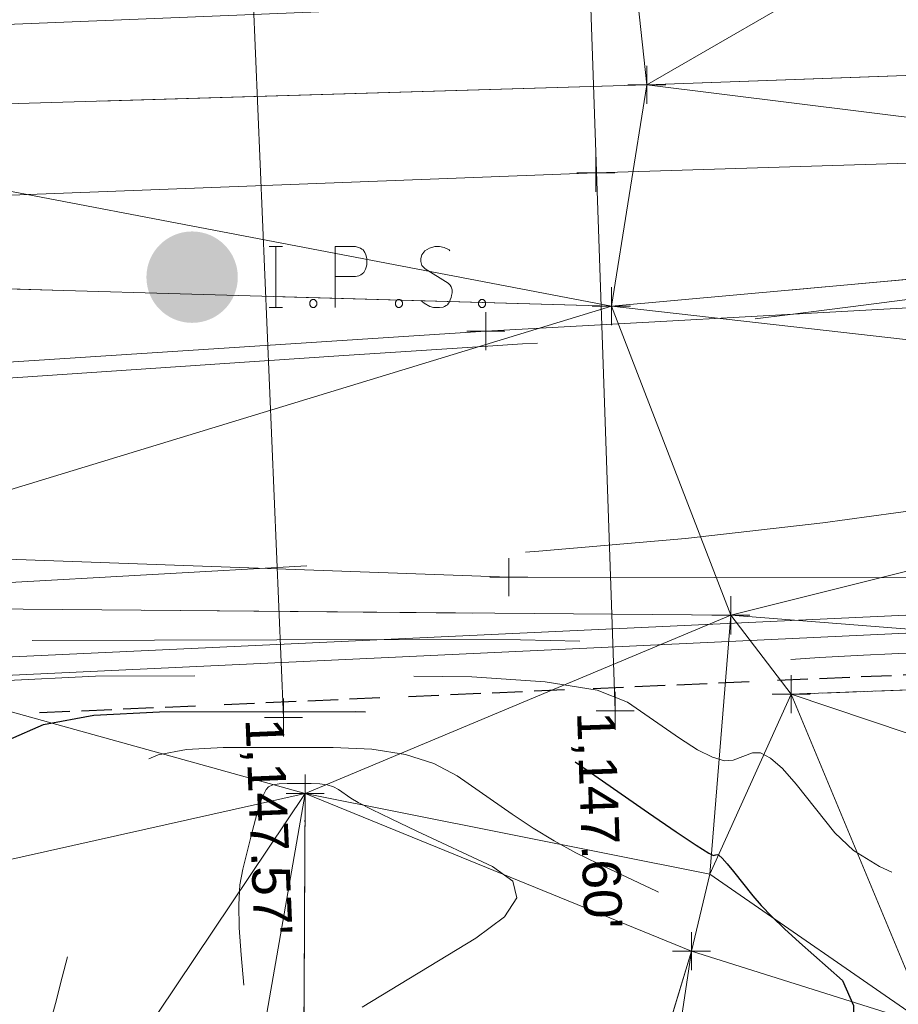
# Model space of a CAD drawing. Extents: x 2312693 to 2320081, y 680305 to 681656.
# Tile 17 of 37: x 2316970 to 2316993, y 681050 to 681076. Entities that reach past the tile are written whole.
import ezdxf
from ezdxf.enums import TextEntityAlignment as Align

# ---------------------------------------------------------------- set-up
doc = ezdxf.new("R2010")
doc.units = 0
doc.header["$MEASUREMENT"] = 0
for name, pattern in [('DGN Style 2', [14.384926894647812, 8.630956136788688, -5.753970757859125]), ('DGN Style 3', [20.138897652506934, 14.38492689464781, -5.753970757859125]), ('DGN Style 5', [10.069448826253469, 4.315478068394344, -5.753970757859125]), ('foex', [0]), ('gasex', [0]), ('grltex', [0]), ('ohelecex', [0]), ('ohteleex', [0]), ('rowex', [4.85, 0.8, -0.375, -0.375, 0.8, -0.3, 0.8, -0.3, 0.8, -0.3]), ('stormlineex', [0]), ('stream', [1.4000000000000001, 0.7, -0.1, 0.1, -0.1, 0.1, -0.1, 0.1, -0.1])]:
    doc.linetypes.add(name, pattern=pattern)
for name, color, linetype, lineweight in [('DR_X_Ditch', 133, 'stream', 0), ('DR_X_Elev_Flow', 151, 'Continuous', 0), ('DR_X_Storm_Sewer', 151, 'DGN Style 5', 0), ('DT_X_Contour_Major', 132, 'DGN Style 3', 30), ('DT_X_Contour_Minor', 136, 'DGN Style 3', 0), ('DT_X_Terrain_Ground_Line', 92, 'DGN Style 3', 13), ('DT_X_Triangles', 91, 'Continuous', 0), ('HY_X_Water_Edge', 133, 'stream', 0), ('PM_X_Transverse_Line', 7, 'Continuous', 0), ('PV_X_EOP', 7, 'DGN Style 3', 0), ('RD_X_GR_Lt', 97, 'grltex', 0), ('RW_X_Fee_RW', 6, 'rowex', 30), ('SV_P_Mon_Cells_Set', 7, 'Continuous', 0), ('SV_X_Toe_of_Slope', 193, 'DGN Style 2', 0), ('SV_X_Top_of_Bank', 97, 'DGN Style 2', 0), ('UT_X_FO', 30, 'foex', 0), ('UT_X_Gas', 40, 'gasex', 0), ('UT_X_Overhead_Electric', 1, 'ohelecex', 0), ('UT_X_Overhead_Telecom', 30, 'ohteleex', 0)]:
    doc.layers.add(name, color=color, linetype=linetype, lineweight=lineweight)
doc.layers.add('SC_Scratch1 (Construction)', color=7, linetype='Continuous', lineweight=0, plot=False)
doc.layers.add('SV_X_Shot_Marker (Construction)', color=40, linetype='Continuous', lineweight=0, transparency=0.5)
doc.styles.add('Style-Arial', font='arial.ttf')

# ---------------------------------------------------------------- blocks, each defined once
blk = doc.blocks.new('IPS_2')
at = {"layer": 'SV_P_Mon_Cells_Set', "linetype": 'Continuous', "lineweight": 0}
h = blk.add_hatch(color=52, dxfattribs=at)
edge = h.paths.add_edge_path()
edge.add_arc((1.455191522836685e-11, 0), 0.06, 0, 360)
at = {"layer": 'SV_P_Mon_Cells_Set', "color": 52, "linetype": 'Continuous', "lineweight": 0, "flags": 128}
for points in [[(0.1009489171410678, 0.04008333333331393), (0.1185856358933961, 0.04008333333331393)], [(0.1097672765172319, -0.0399166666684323), (0.1097672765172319, 0.04008333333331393)], [(0.1880302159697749, -0.0399166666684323), (0.1880302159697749, 0.04008333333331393), (0.2144852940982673, 0.04008333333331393), (0.2172453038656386, 0.03944856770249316), (0.2210990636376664, 0.03818880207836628), (0.2227567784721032, 0.03692903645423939), (0.224405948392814, 0.03566927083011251), (0.226610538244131, 0.03252473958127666), (0.2282682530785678, 0.02937044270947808), (0.2293705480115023, 0.02433138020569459), (0.2293705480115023, 0.01677278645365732), (0.2288151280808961, 0.01425325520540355), (0.2277128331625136, 0.01047395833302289), (0.2255082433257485, 0.006069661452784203), (0.2233036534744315, 0.004175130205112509), (0.2216544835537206, 0.002915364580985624), (0.2188944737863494, 0.001655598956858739), (0.2144852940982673, 0.001030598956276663), (0.1880302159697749, 0.001030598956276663)], [(0.3384977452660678, 0.03440950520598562), (0.3373954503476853, 0.03566927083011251), (0.3357377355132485, 0.03692903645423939), (0.3307816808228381, 0.03882356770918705), (0.3247147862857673, 0.04008333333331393), (0.3203056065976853, 0.04008333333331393), (0.3186564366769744, 0.04008333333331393), (0.3114872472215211, 0.03818880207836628), (0.3054288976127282, 0.03440950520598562), (0.3015665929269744, 0.02937044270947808), (0.3004642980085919, 0.02433138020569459), (0.3004642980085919, 0.02055208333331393), (0.3015665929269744, 0.01551302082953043), (0.3059757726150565, 0.0111087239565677), (0.3362931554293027, -0.007787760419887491), (0.3390446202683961, -0.01030729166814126), (0.3401469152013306, -0.01282682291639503), (0.3412492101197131, -0.01660611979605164), (0.3412492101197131, -0.0203854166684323), (0.3407023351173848, -0.02416471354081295), (0.3401469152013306, -0.02668424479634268), (0.3390446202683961, -0.02983854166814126), (0.3379423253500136, -0.03235807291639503), (0.336840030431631, -0.03424283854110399), (0.3351908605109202, -0.03613736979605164), (0.3335331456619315, -0.03739713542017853), (0.3313285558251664, -0.03865690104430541), (0.3296793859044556, -0.03928190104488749), (0.3247147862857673, -0.0399166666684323), (0.3169987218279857, -0.0399166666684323), (0.3120426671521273, -0.03865690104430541), (0.3048734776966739, -0.03424283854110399), (0.3004642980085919, -0.03046354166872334)], [(0.1577213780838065, -0.02920377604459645), (0.1604728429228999, -0.02920377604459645), (0.1621305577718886, -0.03046354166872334), (0.1637797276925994, -0.03298307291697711), (0.1637797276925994, -0.03613736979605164), (0.1621305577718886, -0.03865690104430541), (0.1604728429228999, -0.0399166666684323), (0.1577213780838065, -0.0399166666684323), (0.1560636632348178, -0.03865690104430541), (0.1544144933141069, -0.03613736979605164), (0.1544144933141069, -0.03298307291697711), (0.1560636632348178, -0.03046354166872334), (0.1577213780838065, -0.02920377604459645)], [(0.2701554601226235, -0.02920377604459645), (0.2729069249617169, -0.02920377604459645), (0.2745646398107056, -0.03046354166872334), (0.2762138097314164, -0.03298307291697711), (0.2762138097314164, -0.03613736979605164), (0.2745646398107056, -0.03865690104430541), (0.2729069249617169, -0.0399166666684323), (0.2701554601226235, -0.0399166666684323), (0.2684977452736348, -0.03865690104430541), (0.2668485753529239, -0.03613736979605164), (0.2668485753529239, -0.03298307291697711), (0.2684977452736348, -0.03046354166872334), (0.2701554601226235, -0.02920377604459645)], [(0.379282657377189, -0.02920377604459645), (0.3820341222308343, -0.02920377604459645), (0.3836918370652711, -0.03046354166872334), (0.3853410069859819, -0.03298307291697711), (0.3853410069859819, -0.03613736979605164), (0.3836918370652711, -0.03865690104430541), (0.3820341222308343, -0.0399166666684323), (0.379282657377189, -0.0399166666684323), (0.3776249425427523, -0.03865690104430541), (0.3759757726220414, -0.03613736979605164), (0.3759757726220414, -0.03298307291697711), (0.3776249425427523, -0.03046354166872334), (0.379282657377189, -0.02920377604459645)], [(0.1009489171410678, -0.0399166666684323), (0.1185856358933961, -0.0399166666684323)]]:
    blk.add_lwpolyline(points, dxfattribs=at)
blk = doc.blocks.new('SVPT_207')
at = {"layer": 'SV_X_Shot_Marker (Construction)', "transparency": 33554495}
for p, q in [((0, 0.02500000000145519), (0, -0.02499999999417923)), ((-0.02499999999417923, 0), (0.02499999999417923, 0))]:
    blk.add_line(p, q, dxfattribs=at)
blk.add_point((0, 0), dxfattribs=at)
blk = doc.blocks.new('SVPT_208')
at = {"layer": 'SV_X_Shot_Marker (Construction)', "transparency": 33554495}
for p, q in [((1.455191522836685e-11, 0.02500000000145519), (1.455191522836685e-11, -0.02499999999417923)), ((-0.02499999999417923, 0), (0.02500000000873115, 0))]:
    blk.add_line(p, q, dxfattribs=at)
blk.add_point((1.455191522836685e-11, 0), dxfattribs=at)
blk = doc.blocks.new('SVPT_209')
at = {"layer": 'SV_X_Shot_Marker (Construction)', "transparency": 33554495}
for p, q in [((0, 0.02500000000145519), (0, -0.02500000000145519)), ((-0.02499999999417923, 0), (0.02500000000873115, 0))]:
    blk.add_line(p, q, dxfattribs=at)
blk.add_point((0, 0), dxfattribs=at)
blk = doc.blocks.new('SVPT_258')
at = {"layer": 'SV_X_Shot_Marker (Construction)', "transparency": 33554495}
for p, q in [((1.455191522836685e-11, 0.02500000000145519), (1.455191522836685e-11, -0.02499999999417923)), ((-0.02499999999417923, 0), (0.02500000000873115, 0))]:
    blk.add_line(p, q, dxfattribs=at)
blk.add_point((1.455191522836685e-11, 0), dxfattribs=at)
blk = doc.blocks.new('SVPT_260')
at = {"layer": 'SV_X_Shot_Marker (Construction)', "transparency": 33554495}
for p, q in [((0, 0.02500000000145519), (0, -0.02500000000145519)), ((-0.02499999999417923, 0), (0.02500000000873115, 0))]:
    blk.add_line(p, q, dxfattribs=at)
blk.add_point((0, 0), dxfattribs=at)
blk = doc.blocks.new('PIO_5')
at = {"layer": 'DR_X_Elev_Flow', "lineweight": 13}
for p, q in [((0, 0.02500000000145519), (0, -0.02499999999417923)), ((-0.02499999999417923, 0), (0.02500000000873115, 0))]:
    blk.add_line(p, q, dxfattribs=at)
blk.add_point((0, 0), dxfattribs=at)
blk = doc.blocks.new('PIO_6')
at = {"layer": 'DR_X_Elev_Flow', "lineweight": 13}
for p, q in [((0, 0.02500000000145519), (0, -0.02500000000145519)), ((-0.02499999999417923, 0), (0.02500000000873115, 0))]:
    blk.add_line(p, q, dxfattribs=at)
blk.add_point((0, 0), dxfattribs=at)
blk = doc.blocks.new('SVPT_489')
at = {"layer": 'SV_X_Shot_Marker (Construction)', "transparency": 33554495}
for p, q in [((-1.455191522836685e-11, 0.02500000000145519), (-1.455191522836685e-11, -0.02500000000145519)), ((-0.02500000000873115, 0), (0.02499999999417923, 0))]:
    blk.add_line(p, q, dxfattribs=at)
blk.add_point((-1.455191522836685e-11, 0), dxfattribs=at)
blk = doc.blocks.new('SVPT_539')
at = {"layer": 'SV_X_Shot_Marker (Construction)', "transparency": 33554495}
for p, q in [((0, 0.02499999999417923), (0, -0.02500000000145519)), ((-0.02500000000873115, 0), (0.02499999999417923, 0))]:
    blk.add_line(p, q, dxfattribs=at)
blk.add_point((0, 0), dxfattribs=at)
blk = doc.blocks.new('*U658', base_point=(2316970.9905, 681325.163, 1161.5595))
at = {"layer": 'DT_X_Contour_Major', "elevation": 1149.999999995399, "flags": 128}
blk.add_lwpolyline([(2316967.939069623, 681052.398697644), (2316968.064426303, 681052.8220670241), (2316968.241708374, 681053.3092065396), (2316968.470915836, 681053.8601161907), (2316968.752048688, 681054.4747959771), (2316969.570970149, 681056.1989689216), (2316970.080659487, 681056.765293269), (2316970.995536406, 681057.1711366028), (2316972.315600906, 681057.4164989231), (2316974.040852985, 681057.5013802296), (2316979.181775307, 681057.5137556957), (2316980.971671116, 681057.446287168), (2316982.485666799, 681057.2345999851), (2316983.723762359, 681056.8786941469), (2316984.685957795, 681056.3785696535), (2316986.883945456, 681054.8526127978), (2316987.609029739, 681054.3533355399), (2316988.135791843, 681053.9999714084), (2316988.464231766, 681053.792520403), (2316988.59434951, 681053.730982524), (2316988.676900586, 681053.7614323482), (2316988.727692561, 681053.7417198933), (2316988.818155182, 681053.6597451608), (2316988.948288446, 681053.5155081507), (2316989.118092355, 681053.3090088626), (2316989.623796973, 681052.6753277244), (2316989.842663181, 681052.4205445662), (2316990.119983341, 681052.131455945), (2316990.455757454, 681051.808061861), (2316990.849985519, 681051.4503623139), (2316991.979198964, 681050.4507562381), (2316992.267443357, 681049.7902238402), (2316992.285266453, 681048.5583312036), (2316992.032668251, 681046.7550783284), (2316991.509648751, 681044.3804652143), (2316988.437908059, 681031.9657634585), (2316984.869384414, 681019.9731589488), (2316984.220534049, 681017.6301362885), (2316983.803350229, 681015.7407559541), (2316983.617832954, 681014.3050179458), (2316983.663982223, 681013.3229222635), (2316984.419900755, 681009.7983078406), (2316981.051812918, 681003.525788), (2316980.397471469, 681002.3519320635), (2316979.877913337, 681001.5185870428), (2316979.493138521, 681001.0257529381), (2316979.243147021, 681000.8734297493), (2316978.756214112, 681000.9212491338), (2316978.33682063, 681000.9516652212), (2316977.443839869, 681001.0070489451), (2316976.077271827, 681001.0874003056), (2316974.237116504, 681001.1927193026), (2316968.698585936, 681001.5068601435), (2316966.890576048, 681001.7496552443), (2316965.620444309, 681002.242434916), (2316964.888190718, 681002.9851991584), (2316964.693815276, 681003.9779479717), (2316964.89265163, 681006.9585909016), (2316965.023823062, 681008.087240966), (2316965.268210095, 681009.2377089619), (2316965.625812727, 681010.4099948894), (2316966.096630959, 681011.6040987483), (2316967.503100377, 681014.8174662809), (2316967.985698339, 681015.8963026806), (2316968.37864016, 681016.7227862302), (2316968.681925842, 681017.2969169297), (2316968.895555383, 681017.6186947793), (2316969.345692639, 681018.1402985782), (2316969.493086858, 681018.6583791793), (2316969.597666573, 681019.8214181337), (2316969.659431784, 681021.6294154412), (2316969.678382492, 681024.0823711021), (2316969.671831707, 681031.4835306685), (2316969.603643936, 681034.1119281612), (2316969.403993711, 681036.4462509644), (2316969.072881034, 681038.4864990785), (2316968.610305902, 681040.2326725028), (2316967.201488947, 681044.4970353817), (2316966.764165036, 681045.9502131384), (2316966.508806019, 681047.1114742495), (2316966.435411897, 681047.980818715), (2316966.543982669, 681048.5582465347), (2316967.076124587, 681049.7088318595), (2316967.263157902, 681050.1353032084), (2316967.425151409, 681050.551778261), (2316967.562105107, 681050.9582570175), (2316967.674018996, 681051.354739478), (2316967.939069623, 681052.398697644)], dxfattribs=at)
at = {"layer": 'DT_X_Contour_Minor', "flags": 128}
for points, elevation in [([(2317151.377676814, 681061.7140082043), (2317151.787205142, 681061.9115703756), (2317151.883347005, 681062.1531900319), (2317151.996260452, 681062.7933794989), (2317152.125945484, 681063.8321387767), (2317152.2724021, 681065.269467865), (2317152.995000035, 681072.9069999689), (2317152.995000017, 681072.9070000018), (2317152.994999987, 681072.9070000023), (2317140.629160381, 681073.3936041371), (2317124.141374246, 681074.0424096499), (2317118.424149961, 681074.257297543), (2317113.638316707, 681074.4153570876), (2317109.783874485, 681074.5165882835), (2317106.860823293, 681074.5609911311), (2317100.307874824, 681074.6036275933), (2317097.741364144, 681074.6154051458), (2317094.956543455, 681074.6187604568), (2317091.953412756, 681074.6136935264), (2317088.731972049, 681074.6002043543), (2317079.850383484, 681074.5530035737), (2317076.788519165, 681074.528666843), (2317074.264117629, 681074.4910572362), (2317072.277178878, 681074.4401747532), (2317070.82770291, 681074.3760193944), (2317067.679050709, 681074.1872412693), (2317066.205779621, 681074.1172073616), (2317064.147455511, 681074.048689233), (2317061.504078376, 681073.9816868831), (2317058.275648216, 681073.916200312), (2317041.844517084, 681073.6141331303), (2317040.836183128, 681074.167571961), (2317040.596179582, 681074.257190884), (2317040.308312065, 681074.2888595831), (2317039.972580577, 681074.2625780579), (2317039.588985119, 681074.1783463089), (2317038.502245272, 681073.8764613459), (2317037.691619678, 681073.7320567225), (2317036.074797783, 681073.5252565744), (2317033.651779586, 681073.2560609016), (2317030.422565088, 681072.9244697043), (2317020.736398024, 681071.9570324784), (2317017.533613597, 681071.631802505), (2317015.189885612, 681071.3816905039), (2317013.70521407, 681071.2066964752), (2317013.079598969, 681071.1068204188), (2317012.556700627, 681070.9406415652), (2317012.334249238, 681070.8761340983), (2317012.059068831, 681070.8072458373), (2317011.731159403, 681070.7339767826), (2317011.350520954, 681070.6563269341), (2317009.451173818, 681070.2837391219), (2316995.305945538, 681068.5284748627), (2316992.597300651, 681068.1905800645), (2316990.533606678, 681067.9291517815), (2316989.114863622, 681067.7441900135), (2316988.34107148, 681067.6356947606), (2316987.137560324, 681067.4483294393), (2316986.671478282, 681067.3828718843), (2316986.175865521, 681067.32702321), (2316985.650722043, 681067.2807834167), (2316985.096047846, 681067.2441525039), (2316983.577542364, 681067.1592819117), (2316982.661688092, 681067.1034167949), (2316981.053004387, 681066.999474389), (2316978.75149125, 681066.8474546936), (2316975.757148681, 681066.6473577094), (2316966.848462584, 681066.0496626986), (2316963.609794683, 681065.8319721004), (2316960.575305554, 681065.6271715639), (2316957.744995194, 681065.4352610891), (2316955.118863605, 681065.2562406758), (2316948.388084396, 681064.7960396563), (2316945.922369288, 681064.6699190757), (2316943.573308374, 681064.6367080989), (2316941.34090165, 681064.6964067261), (2316939.22514912, 681064.849014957), (2316933.738681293, 681065.3798497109), (2316931.630726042, 681065.5599348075), (2316929.421711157, 681065.7020640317), (2316927.11163664, 681065.8062373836), (2316924.700502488, 681065.8724548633), (2316918.136065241, 681065.9984269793), (2316915.523489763, 681066.0210640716), (2316912.609091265, 681065.9944962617), (2316909.392869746, 681065.9187235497), (2316905.874825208, 681065.7937459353), (2316896.090942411, 681065.3948657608), (2316892.575284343, 681065.242782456), (2316889.366222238, 681065.0856926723), (2316886.463756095, 681064.9235964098), (2316883.867885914, 681064.7564936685), (2316877.354360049, 681064.3042110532), (2316874.974875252, 681064.1399383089), (2316872.721565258, 681063.9863320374), (2316870.594430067, 681063.8433922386), (2316868.59346968, 681063.7111189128), (2316863.425808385, 681063.3726120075), (2316861.031691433, 681063.2216362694), (2316857.725086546, 681063.0225892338), (2316853.505993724, 681062.7754709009), (2316848.374412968, 681062.4802812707), (2316833.473547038, 681061.62901386), (2316828.387619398, 681061.3383489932), (2316824.305485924, 681061.1048049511), (2316821.227146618, 681060.9283817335), (2316819.152601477, 681060.8090793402), (2316814.958873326, 681060.5671007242), (2316813.454270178, 681060.4801052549), (2316812.085756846, 681060.4006028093), (2316810.85333333, 681060.3285933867), (2316809.756999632, 681060.2640769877), (2316807.014896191, 681060.1020239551), (2316805.759952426, 681059.9853140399), (2316804.051698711, 681059.7567240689), (2316801.890135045, 681059.4162540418), (2316799.275261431, 681058.9639039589), (2316786.014794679, 681056.5918834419), (2316783.93173628, 681051.9143123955), (2316783.794019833, 681050.9606735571), (2316784.273609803, 681050.1044303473), (2316785.37050619, 681049.3455827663), (2316787.084708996, 681048.6841308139), (2316796.52470373, 681045.824611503)], 1154.000000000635), ([(2317104.114346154, 681060.365361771), (2317114.047789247, 681065.157393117), (2317115.917841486, 681066.1355052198), (2317117.270808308, 681067.0161138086), (2317118.106689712, 681067.7992188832), (2317118.425485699, 681068.4848204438), (2317118.706667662, 681071.4567861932), (2317107.478958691, 681071.8986041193), (2317105.254235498, 681071.9822226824), (2317103.39194119, 681072.043727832), (2317101.892075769, 681072.0831195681), (2317100.754639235, 681072.1003978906), (2317098.204713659, 681072.1169888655), (2317097.206016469, 681072.1215718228), (2317096.122369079, 681072.1228774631), (2317094.953771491, 681072.1209057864), (2317093.700223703, 681072.1156567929), (2317090.244162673, 681072.0972897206), (2317088.478637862, 681072.0534010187), (2317085.774109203, 681071.9355102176), (2317082.130576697, 681071.7436173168), (2317077.548040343, 681071.4777223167), (2317064.075938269, 681070.6699995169), (2317059.41269021, 681070.4005034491), (2317055.527022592, 681070.1978073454), (2317052.418935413, 681070.0619112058), (2317050.088428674, 681069.9928150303), (2317044.910517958, 681069.8976251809), (2317042.949060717, 681069.8386061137), (2317040.948122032, 681069.7329412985), (2317038.907701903, 681069.5806307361), (2317036.827800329, 681069.3816744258), (2317031.228754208, 681068.7889299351), (2317029.082217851, 681068.5389291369), (2317026.841893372, 681068.2334851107), (2317024.507780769, 681067.872597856), (2317022.079880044, 681067.4562673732), (2317015.48042728, 681066.2721284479), (2317013.312063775, 681065.8831513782), (2317011.756562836, 681065.6043243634), (2317010.813924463, 681065.4356474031), (2317010.484148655, 681065.3771204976), (2317010.421896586, 681065.3679154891), (2317010.395983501, 681065.3638731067), (2317010.364933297, 681065.358649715), (2317010.328745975, 681065.3522453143), (2317010.287421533, 681065.3446599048), (2317010.08258753, 681065.3065056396), (2316994.846861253, 681062.9345735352), (2316991.465607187, 681062.4605184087), (2316987.851441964, 681062.0548953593), (2316984.004365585, 681061.7177043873), (2316979.924378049, 681061.4489454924), (2316968.733863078, 681060.8234978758), (2316965.057840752, 681060.6179954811), (2316962.422660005, 681060.4705740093), (2316960.828320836, 681060.3812334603), (2316960.274823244, 681060.3499738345), (2316960.096485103, 681060.3379728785), (2316960.070483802, 681060.3362003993), (2316960.003842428, 681060.331643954), (2316959.406507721, 681060.3858273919), (2316957.664484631, 681060.5517950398), (2316954.777773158, 681060.8295468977), (2316950.746373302, 681061.2190829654), (2316938.469722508, 681062.4068914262), (2316934.287669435, 681062.7995920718), (2316930.948998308, 681063.0868376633), (2316928.453709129, 681063.2686282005), (2316926.801801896, 681063.3449636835), (2316923.521225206, 681063.4079182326), (2316921.543055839, 681063.3918124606), (2316918.068980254, 681063.2962792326), (2316913.098998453, 681063.1213185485), (2316906.633110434, 681062.8669304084), (2316887.396200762, 681062.0826587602), (2316881.071221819, 681061.8244261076), (2316876.523967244, 681061.6379318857), (2316873.754437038, 681061.5231760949), (2316872.762631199, 681061.4801587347), (2316872.488114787, 681061.4610970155), (2316872.387829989, 681061.4541736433), (2316872.292862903, 681061.4476998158), (2316872.203213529, 681061.4416755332), (2316871.901087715, 681061.4218342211), (2316871.68668943, 681061.4089873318), (2316871.206840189, 681061.3811465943), (2316870.46153999, 681061.3383120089), (2316869.450788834, 681061.2804835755), (2316864.114564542, 681060.9756319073), (2316867.286673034, 681060.2984919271), (2316868.589926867, 681060.0202904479), (2316869.199387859, 681059.8901907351), (2316869.780738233, 681059.7660917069), (2316871.293525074, 681059.4431618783), (2316871.869472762, 681059.3202161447), (2316872.462725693, 681059.1935763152), (2316873.07328387, 681059.0632423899), (2316873.70114729, 681058.9292143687), (2316875.398523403, 681058.5668808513), (2316876.251680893, 681058.3184305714), (2316877.53812128, 681057.8448298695), (2316879.257844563, 681057.1460787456), (2316881.410850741, 681056.2221771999), (2316887.72991108, 681053.458239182), (2316889.792326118, 681052.5300546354), (2316891.240275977, 681051.8184545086), (2316892.073760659, 681051.3234388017), (2316892.292780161, 681051.0450075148), (2316891.881119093, 681050.2510251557)], 1152.999999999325), ([(2317052.15143966, 681056.4542996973), (2317047.790371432, 681062.7080878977), (2317047.057313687, 681063.9024736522), (2317046.727169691, 681064.8054359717), (2317046.799939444, 681065.416974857), (2317047.275622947, 681065.7370903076), (2317050.435611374, 681066.5509743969), (2317044.968996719, 681066.2232223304), (2317043.928765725, 681066.1614886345), (2317043.150907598, 681066.1167527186), (2317042.635422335, 681066.0890145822), (2317042.382309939, 681066.0782742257), (2317042.057174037, 681066.0722969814), (2317041.934008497, 681066.0685910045), (2317041.808363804, 681066.0619560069), (2317041.680239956, 681066.0523919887), (2317041.549636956, 681066.0398989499), (2317041.19805675, 681066.0026788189), (2317041.06326956, 681065.98698055), (2317040.922593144, 681065.9678008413), (2317040.776027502, 681065.9451396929), (2317040.623572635, 681065.9189971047), (2317040.20917402, 681065.8446416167), (2317039.48666834, 681065.7335152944), (2317037.629950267, 681065.4559029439), (2317034.639019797, 681065.0118045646), (2317030.513876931, 681064.401220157), (2317018.001212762, 681062.5510136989), (2317013.706949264, 681061.9087944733), (2317010.208656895, 681061.3697916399), (2317007.506335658, 681060.9340051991), (2317005.59998555, 681060.6014351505), (2317001.577680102, 681059.8522035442), (2317000.096285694, 681059.5983129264), (2316998.668831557, 681059.3985647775), (2316997.295317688, 681059.2529590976), (2316995.975744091, 681059.1614958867), (2316992.528801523, 681058.9897839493), (2316991.378550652, 681058.9263504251), (2316990.513004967, 681058.8648338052), (2316989.932164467, 681058.80523409), (2316989.636029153, 681058.747551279), (2316989.225941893, 681058.5962863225), (2316989.066081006, 681058.5642177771), (2316988.894063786, 681058.5814608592), (2316988.709890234, 681058.6480155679), (2316988.513560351, 681058.7638819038), (2316987.973805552, 681059.1386076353), (2316987.344516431, 681059.2604760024), (2316985.861465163, 681059.3450368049), (2316983.524651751, 681059.3922900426), (2316980.334076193, 681059.4022357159), (2316970.687525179, 681059.3790140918), (2316967.494064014, 681059.3120498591), (2316965.148593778, 681059.1285733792), (2316963.651114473, 681058.828584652), (2316963.001626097, 681058.4120836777), (2316962.400311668, 681057.1460647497), (2316962.161269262, 681056.7707519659), (2316961.895127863, 681056.5943278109), (2316961.601887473, 681056.6167922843), (2316961.281548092, 681056.8381453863), (2316960.391177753, 681057.6936051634), (2316959.521971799, 681058.0207855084), (2316957.582131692, 681058.3607317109), (2316954.571657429, 681058.7134437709), (2316950.490549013, 681059.0789216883), (2316928.947230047, 681060.8142723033), (2316928.920927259, 681060.7873410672), (2316928.810275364, 681060.5783860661), (2316928.4895923, 681059.963063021), (2316927.958878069, 681058.9413719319), (2316927.21813267, 681057.5133127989), (2316923.271248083, 681049.9008447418)], 1151.999999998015), ([(2316963.868265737, 681052.2032541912), (2316963.92617104, 681052.3301130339), (2316964.09372298, 681052.6864114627), (2316964.370921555, 681053.2721494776), (2316964.757766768, 681054.0873270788), (2316965.935549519, 681056.5670534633), (2316966.66859089, 681057.3815479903), (2316967.984377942, 681057.965236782), (2316969.882910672, 681058.3181198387), (2316972.364189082, 681058.4401971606), (2316979.75792575, 681058.4579957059), (2316982.248161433, 681058.4192886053), (2316984.173565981, 681058.2898183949), (2316985.534139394, 681058.0695850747), (2316986.329881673, 681057.7585886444), (2316987.698752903, 681056.8082473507), (2316988.171729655, 681056.505201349), (2316988.564006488, 681056.3088193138), (2316988.875583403, 681056.2191012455), (2316989.106460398, 681056.2360471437), (2316989.614532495, 681056.4234548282), (2316989.829042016, 681056.4250534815), (2316990.091516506, 681056.2892936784), (2316990.401955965, 681056.0161754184), (2316990.760360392, 681055.605698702), (2316991.780058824, 681054.3279495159), (2316992.26349846, 681053.8666109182), (2316992.949043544, 681053.4409070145), (2316993.836694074, 681053.0508378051), (2316994.926450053, 681052.6964032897), (2316998.101939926, 681051.7987575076), (2316998.942725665, 681051.1494527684), (2316999.083465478, 681049.8747728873), (2316998.524159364, 681047.9747178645), (2316997.264807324, 681045.4492876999), (2316992.973140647, 681037.8809737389), (2316991.473894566, 681035.0916560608), (2316990.194906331, 681032.3999384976), (2316989.136175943, 681029.805821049), (2316988.297703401, 681027.3093037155), (2316986.355453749, 681020.7820576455), (2316985.774429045, 681018.3779076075), (2316985.488042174, 681016.0608920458), (2316985.496293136, 681013.8310109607), (2316985.799181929, 681011.6882643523), (2316987.900151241, 681001.8920939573), (2316986.75669209, 680999.7625858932), (2316986.226840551, 680999.3942822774), (2316985.127339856, 680999.2020177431), (2316983.458190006, 680999.1857922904), (2316981.219390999, 680999.3456059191), (2316974.489728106, 681000.0064943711), (2316972.172094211, 681000.2295570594), (2316970.266439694, 681000.403078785), (2316968.772764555, 681000.5270595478), (2316967.691068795, 681000.6014993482), (2316965.355852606, 681000.7339508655), (2316964.605836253, 681001.0206531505), (2316964.107199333, 681001.7814213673), (2316963.859941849, 681003.0162555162), (2316963.8640638, 681004.725155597), (2316964.469851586, 681013.8061764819), (2316964.662405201, 681015.7544136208), (2316964.557863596, 681016.280773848), (2316964.161715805, 681017.0248957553), (2316963.473961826, 681017.986779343), (2316962.494601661, 681019.1664246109), (2316959.494166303, 681022.6024942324), (2316958.371850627, 681024.1679242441), (2316957.255230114, 681026.2871620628), (2316956.144304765, 681028.960207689), (2316955.039074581, 681032.1870611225), (2316952.099387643, 681041.5304140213), (2316951.076057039, 681044.6532983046), (2316950.210830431, 681047.0144364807), (2316949.503707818, 681048.6138285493), (2316948.954689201, 681049.4514745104), (2316947.701444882, 681050.6695355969), (2316947.525289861, 681051.1434271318), (2316947.936758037, 681051.6515559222), (2316948.935849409, 681052.1939219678), (2316950.522563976, 681052.7705252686), (2316955.537300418, 681054.3537837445), (2316957.261431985, 681054.8113296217), (2316958.672774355, 681054.9965233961), (2316959.771327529, 681054.909365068), (2316960.557091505, 681054.5498546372), (2316962.235409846, 681053.2280240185), (2316962.791163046, 681052.7889558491), (2316963.199683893, 681052.4631243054), (2316963.460972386, 681052.2505293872), (2316963.575028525, 681052.1511710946), (2316963.682868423, 681052.0371978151), (2316963.719943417, 681052.0034544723), (2316963.750288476, 681051.9877044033), (2316963.773903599, 681051.9899476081), (2316963.790788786, 681052.0101840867), (2316963.826842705, 681052.0881390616), (2316963.839058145, 681052.115235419), (2316963.848664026, 681052.1380582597), (2316963.855660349, 681052.1566075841), (2316963.860047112, 681052.1708833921), (2316963.868265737, 681052.2032541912)], 1150.999999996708), ([(2316977.713994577, 681025.6249458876), (2316975.415124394, 681023.5012287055), (2316974.941022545, 681023.1141427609), (2316974.503947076, 681022.8630494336), (2316974.103897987, 681022.747948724), (2316973.740875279, 681022.7688406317), (2316972.822183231, 681023.0058758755), (2316972.515818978, 681023.2590569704), (2316972.285745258, 681023.8408238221), (2316972.131962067, 681024.7511764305), (2316972.054469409, 681025.9901147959), (2316971.870848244, 681032.5385272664), (2316971.863574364, 681040.756648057), (2316971.839193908, 681042.3672149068), (2316971.769169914, 681043.676863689), (2316971.653502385, 681044.6855944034), (2316971.49219132, 681045.3934070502), (2316971.001170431, 681046.8796833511), (2316970.848748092, 681047.3861654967), (2316970.759746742, 681047.7909047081), (2316970.73416638, 681048.0939009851), (2316970.772007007, 681048.2951543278), (2316970.957476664, 681048.6961726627), (2316971.042797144, 681048.9241105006), (2316971.15965634, 681049.3071602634), (2316971.308054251, 681049.8453219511), (2316971.487990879, 681050.5385955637), (2316972.009873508, 681052.594141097), (2316972.202681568, 681053.3140210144), (2316972.38969377, 681053.9320016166), (2316972.570910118, 681054.4480829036), (2316972.746330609, 681054.8622648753), (2316973.20639078, 681055.8308843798), (2316973.492728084, 681056.1490385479), (2316974.006694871, 681056.3770364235), (2316974.748291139, 681056.5148780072), (2316975.717516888, 681056.5625632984), (2316978.605624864, 681056.5695156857), (2316979.621173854, 681056.5246651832), (2316980.501739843, 681056.3848993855), (2316981.24732283, 681056.1502182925), (2316981.857922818, 681055.8206219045), (2316983.306212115, 681054.8151444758), (2316983.853909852, 681054.4512619), (2316984.410786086, 681054.1137222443), (2316984.97684082, 681053.8025255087), (2316985.552074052, 681053.5176716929), (2316987.098267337, 681052.793185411), (2316987.642102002, 681052.5231615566), (2316988.113961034, 681052.2564547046), (2316988.513844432, 681051.9930648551), (2316988.841752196, 681051.732992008), (2316989.620205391, 681051.043887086), (2316989.766273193, 681050.3757780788), (2316989.620636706, 681048.8882797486), (2316989.183295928, 681046.5813920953), (2316988.45425086, 681043.4551151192), (2316986.121191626, 681034.0258574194), (2316985.258096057, 681030.8401262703), (2316984.418603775, 681028.3548760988), (2316983.60271478, 681026.5701069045), (2316982.810429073, 681025.4858186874), (2316979.168170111, 681022.0602626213), (2316980.309675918, 681025.8689760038), (2316980.465866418, 681026.5479284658), (2316980.44522114, 681026.9524801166), (2316980.247740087, 681027.0826309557), (2316979.873423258, 681026.9383809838), (2316977.713994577, 681025.6249458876)], 1148.99999999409), ([(2316982.347089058, 681051.5638434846), (2316983.100057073, 681052.1223519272), (2316983.424498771, 681052.6212740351), (2316983.320414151, 681053.0606098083), (2316982.787803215, 681053.4403592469), (2316980.796138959, 681054.3735759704), (2316980.12769076, 681054.6901552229), (2316979.616094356, 681054.9399804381), (2316979.261349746, 681055.1230516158), (2316979.06345693, 681055.2393687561), (2316978.74487848, 681055.4605424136), (2316978.610565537, 681055.5330433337), (2316978.446560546, 681055.5846658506), (2316978.252863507, 681055.6154099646), (2316978.02947442, 681055.6252756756), (2316977.394180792, 681055.6237463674), (2316977.180981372, 681055.6132570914), (2316977.017853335, 681055.5829362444), (2316976.904796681, 681055.5327838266), (2316976.84181141, 681055.4627998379), (2316976.740612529, 681055.2497337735), (2316976.695740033, 681055.1338700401), (2316976.637021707, 681054.9460783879), (2316976.564457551, 681054.6863588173), (2316976.478047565, 681054.3547113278), (2316976.229159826, 681053.3744141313), (2316976.15630449, 681052.958234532), (2316976.124404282, 681052.4449186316), (2316976.133459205, 681051.8344664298), (2316976.183469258, 681051.1268779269), (2316976.371436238, 681049.1104601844), (2316976.457880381, 681048.4717035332), (2316976.576237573, 681048.0677468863), (2316976.726507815, 681047.8985902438), (2316976.908691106, 681047.9642336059), (2316977.833343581, 681048.818435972), (2316982.347089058, 681051.5638434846)], 1147.999999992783)]:
    blk.add_lwpolyline(points, dxfattribs=dict(at, elevation=elevation))
at = {"layer": 'DT_X_Triangles'}
mesh = blk.add_polyface(dxfattribs=at)
corners = [(2317012.797, 681088.9360000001, 1154.716), (2317012.975, 681102.96, 1154.565), (2316984.505999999, 681101.8389999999, 1154.74), (2317041.717, 681055.576, 1151.803), (2317006.016, 681052.7949999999, 1151.402), (2316985.555, 681016.33, 1151.421), (2316989.689, 680997.8283000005, 1151.514), (2317010.384, 681065.3820000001, 1153.005), (2317013.5, 681070.65, 1153.973), (2316985.908, 681068.154, 1154.157), (2316986.84, 681073.9639999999, 1154.512), (2317013.293, 681074.914, 1154.171), (2317007.537, 681058.586, 1151.386), (2316989.044, 681060.037, 1152.651), (2316990.629, 681057.965, 1151.504), (2316989.396, 680994.345100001, 1153.166), (2316994.262999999, 681049.248399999, 1150.548), (2317041.866, 681065.8159999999, 1151.933), (2317038.978, 681103.9769999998, 1154.452), (2317040.877, 681089.6159999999, 1154.586), (2317040.669, 681075.983, 1154.032), (2317040.255, 681073.517, 1153.982), (2317068.100999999, 681105.583, 1154.681), (2317068.778, 681075.26, 1154.305), (2317069.639, 681077.439, 1154.413), (2317068.515, 681091.285, 1154.797), (2317095.796, 681060.128, 1152.824), (2317096.865, 681070.5329999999, 1152.363), (2317095.199, 681092.257, 1155.113), (2317093.595, 681106.6359999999, 1155.042), (2317095.028, 681078.618, 1154.963), (2317094.753, 681076.4199999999, 1154.712), (2317121.348, 681093.8809999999, 1155.512), (2317121.977, 681077.263, 1155.12), (2317121.962, 681079.682, 1155.376), (2317153.41, 681061.7719999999, 1154.043), (2317152.995, 681072.907, 1154), (2317151.683, 681095.075, 1156.019), (2317121.879, 681107.9909999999, 1155.449), (2317152.008, 681081.385, 1155.872), (2317151.591, 681079.323, 1155.802)]
mesh.append_faces([[corners[k] for k in face] for face in [(0, 1, 2), (3, 4, 5), (6, 3, 5), (7, 8, 9), (8, 10, 9), (11, 0, 10), (8, 11, 10), (12, 7, 13), (14, 12, 13), (3, 6, 15), (4, 12, 14), (16, 4, 14), (3, 12, 4), (3, 17, 12), (17, 7, 12), (17, 8, 7), (18, 1, 0), (19, 18, 0), (20, 19, 0), (11, 20, 0), (21, 20, 11), (8, 21, 11), (17, 21, 8), (19, 22, 18), (23, 20, 21), (17, 23, 21), (24, 19, 20), (23, 24, 20), (24, 25, 19), (25, 22, 19), (26, 17, 3), (27, 23, 17), (26, 27, 17), (28, 29, 25), (30, 28, 25), (24, 30, 25), (31, 24, 23), (27, 31, 23), (31, 30, 24), (28, 32, 29), (33, 30, 31), (27, 33, 31), (34, 28, 30), (33, 34, 30), (34, 32, 28), (35, 27, 26), (36, 33, 27), (37, 38, 32), (34, 39, 32), (33, 40, 34)]])
mesh = blk.add_polyface(dxfattribs=at)
corners = [(2316963.738, 681052.197, 1151.032), (2316959.459, 681057.034, 1151.34), (2316959.021, 681052.9639999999, 1150.413), (2316964.224, 681047.5673000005, 1150.428), (2316959.825, 681086.9469999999, 1154.968), (2316984.505999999, 681101.8389999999, 1154.74), (2316959.141, 681100.8489999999, 1154.805), (2316960.12, 681060.287, 1152.99), (2316985.364, 681087.613, 1154.85), (2316959.707, 681073.154, 1154.82), (2316986.84, 681073.9639999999, 1154.512), (2316985.908, 681068.154, 1154.157), (2316960.196, 681068.89, 1154.625), (2316977.867, 681055.3589999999, 1147.718), (2316989.044, 681060.037, 1152.651), (2316989.396, 680994.345100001, 1153.166), (2316962.919, 681000.1705, 1151.729), (2316962.224, 680999.1363999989, 1153.856), (2316964.939999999, 681017.939899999, 1150.779), (2316965.122, 681002.3006999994, 1149.386), (2316979.089, 681000.992600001, 1149.922), (2316989.689, 680997.8283000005, 1151.514), (2316973.034, 681048.154399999, 1148.465), (2316965.973, 681024.835, 1151.684), (2316970.699, 681016.805899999, 1149.539), (2316977.063, 681015.1196999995, 1149.199), (2316977.670723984, 681017.2160271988, 1149.362555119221), (2316972.66, 681025.5264999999, 1148.802), (2316988.012, 681051.217600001, 1148.164), (2316982.464, 681014.241600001, 1149.438), (2316988.495, 681053.2449999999, 1149.806), (2316985.555, 681016.33, 1151.421), (2316994.262999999, 681049.248399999, 1150.548), (2317012.797, 681088.9360000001, 1154.716), (2317006.016, 681052.7949999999, 1151.402), (2317010.384, 681065.3820000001, 1153.005), (2316990.629, 681057.965, 1151.504)]
mesh.append_faces([[corners[k] for k in face] for face in [(0, 1, 2), (3, 0, 2), (4, 5, 6), (0, 7, 1), (8, 4, 9), (10, 8, 9), (11, 10, 9), (12, 11, 9), (8, 5, 4), (13, 14, 7), (0, 13, 7), (11, 12, 7), (14, 11, 7), (15, 16, 17), (16, 18, 17), (19, 18, 16), (20, 19, 16), (21, 20, 16), (15, 21, 16), (22, 13, 0), (3, 22, 0), (23, 22, 3), (18, 23, 3), (24, 23, 18), (19, 24, 18), (25, 24, 19), (20, 25, 19), (24, 22, 23), (25, 26, 24), (27, 22, 24), (26, 27, 24), (26, 13, 27), (13, 22, 27), (28, 26, 25), (29, 28, 25), (20, 29, 25), (28, 13, 26), (30, 14, 13), (28, 30, 13), (21, 29, 20), (21, 31, 29), (32, 28, 29), (31, 32, 29), (8, 33, 5), (10, 33, 8), (34, 32, 31), (14, 35, 11), (32, 30, 28), (36, 14, 30), (32, 36, 30)]])
blk = doc.blocks.new('SVPT_584')
at = {"layer": 'SV_X_Shot_Marker (Construction)', "transparency": 33554495}
for p, q in [((1.455191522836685e-11, 0.02500000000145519), (1.455191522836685e-11, -0.02500000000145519)), ((-0.02499999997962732, 0), (0.02500000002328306, 0))]:
    blk.add_line(p, q, dxfattribs=at)
blk.add_point((1.455191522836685e-11, 0), dxfattribs=at)
blk = doc.blocks.new('SVPT_585')
at = {"layer": 'SV_X_Shot_Marker (Construction)', "transparency": 33554495}
for p, q in [((0, 0.02500000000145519), (0, -0.02500000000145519)), ((-0.02499999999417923, 0), (0.02500000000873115, 0))]:
    blk.add_line(p, q, dxfattribs=at)
blk.add_point((0, 0), dxfattribs=at)

msp = doc.modelspace()

# ---------------------------------------------------------------- linework, layer by layer
at = {"layer": 'DR_X_Ditch', "extrusion": (0.0002216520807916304, 0.04307438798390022, 0.9990718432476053), "elevation": 30996.25847523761, "flags": 128}
msp.add_lwpolyline([(-2313442.665101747, -692238.0829170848), (-2313442.665101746, -692276.2618308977)], dxfattribs=at)
at = {"layer": 'DR_X_Storm_Sewer', "linetype": 'stormlineex', "ltscale": 60}
for p, q in [((2316983.86, 681119.5549999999, 1147.814), (2316986.006, 681057.527, 1147.602)), ((2316974.693, 681119.426, 1147.988), (2316977.298, 681057.356, 1147.573))]:
    msp.add_line(p, q, dxfattribs=at)
at = {"layer": 'HY_X_Water_Edge'}
msp.add_polyline3d([(2317152.995, 681072.907, 1154), (2317096.865, 681070.5329999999, 1152.363), (2317041.866, 681065.816, 1151.933), (2317007.537, 681058.586, 1151.386), (2316990.629, 681057.965, 1151.504)], dxfattribs=at)
at = {"layer": 'PM_X_Transverse_Line'}
msp.add_polyline3d([(2317263.205, 681089.054, 1158.431), (2317230.97, 681087.815, 1157.571), (2317207.423, 681086.36, 1157.054), (2317179.505, 681085.179, 1156.423), (2317152.327, 681083.914, 1155.919), (2317121.918, 681082.279, 1155.392), (2317095.248, 681081.1309999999, 1155.003), (2317068.99, 681079.7119999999, 1154.486), (2317040.951, 681078.467, 1154.389), (2317012.911, 681077.222, 1154.292), (2316986.657, 681076.23, 1154.591), (2316959.431, 681075.1159999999, 1154.846), (2316929.278, 681074.3029999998, 1155.004), (2316905.103, 681073.321, 1155.167), (2316872.044, 681071.583, 1155.383), (2316843.656, 681070.495, 1155.519), (2316811.149, 681068.9149999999, 1155.792), (2316786.008, 681068.1799999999, 1156.252), (2316756.944, 681066.46, 1156.971), (2316727.502, 681065.298, 1158.076)], dxfattribs=at)
at = {"layer": 'PV_X_EOP'}
msp.add_polyline3d([(2317263.014, 681086.277, 1158.321), (2317231.592, 681084.904, 1157.54), (2317207.658, 681083.968, 1157.037), (2317180.451, 681082.4, 1156.4), (2317152.008, 681081.385, 1155.872), (2317121.962, 681079.682, 1155.376), (2317095.028, 681078.618, 1154.963), (2317069.639, 681077.439, 1154.413), (2317040.669, 681075.983, 1154.032), (2317013.293, 681074.914, 1154.171), (2316986.84, 681073.9639999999, 1154.512), (2316959.707, 681073.154, 1154.82), (2316929.881, 681072.0009999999, 1154.944), (2316904.65, 681070.863, 1155.093), (2316872.431, 681069.7409999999, 1155.343), (2316843.389, 681068.365, 1155.425), (2316811.346, 681067.016, 1155.756), (2316785.876, 681066.1429999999, 1156.184), (2316757.953, 681063.884, 1156.866), (2316728.187, 681063.1559999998, 1157.978)], dxfattribs=at)
at = {"layer": 'RD_X_GR_Lt'}
msp.add_polyline3d([(2317210.896, 681082.029, 1156.838), (2317180.575, 681080.166, 1156.195), (2317151.562, 681079.3299999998, 1155.811), (2317121.997, 681077.243, 1155.119), (2317094.748, 681076.4149999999, 1154.71), (2317069.365, 681075.264, 1154.299), (2317040.239, 681073.516, 1154.008), (2317013.521, 681072.5179999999, 1154.093), (2316985.501, 681071.651, 1154.503), (2316960.052, 681070.6849999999, 1154.778), (2316929.964, 681069.162, 1154.912), (2316905.095, 681068.815, 1155.032), (2316872.766, 681066.852, 1155.152), (2316842.527, 681065.4569999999, 1155.373), (2316811.642, 681063.765, 1155.419), (2316785.835, 681063.593, 1156.005), (2316757.734, 681062.141, 1156.598)], dxfattribs=at)
at = {"layer": 'RW_X_Fee_RW'}
msp.add_line((2316363.668008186, 681031.0066609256), (2317595.834, 681084.736, 1172.83), dxfattribs=at)
at = {"layer": 'SV_X_Toe_of_Slope'}
msp.add_polyline3d([(2316988.012, 681051.217600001, 1148.164), (2316977.063, 681015.1196999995, 1149.199), (2316979.089, 681000.992600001, 1149.922), (2316965.122, 681002.3006999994, 1149.386)], dxfattribs=at)
at = {"layer": 'SV_X_Top_of_Bank', "extrusion": (0.01071169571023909, -0.1086011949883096, 0.9940276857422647), "elevation": -47999.28526769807, "flags": 128}
msp.add_lwpolyline([(2372672.74399479, 447781.8911715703), (2372650.982397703, 447778.6472798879), (2372622.222612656, 447781.7537185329)], dxfattribs=at)
at = {"layer": 'SV_X_Top_of_Bank'}
msp.add_polyline3d([(2317210.895, 681082.113, 1156.834), (2317180.497, 681079.0889999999, 1155.888), (2317151.591, 681079.323, 1155.802), (2317121.977, 681077.263, 1155.12), (2317094.753, 681076.4199999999, 1154.712), (2317068.778, 681075.26, 1154.305), (2317040.255, 681073.517, 1153.982), (2317013.5, 681070.65, 1153.973), (2316985.908, 681068.154, 1154.157), (2316960.196, 681068.89, 1154.625), (2316929.916, 681067.782, 1154.808), (2316905.09, 681068.823, 1155.035), (2316872.685, 681066.8709999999, 1155.154), (2316842.597, 681065.494, 1155.391), (2316811.801, 681063.753, 1155.406), (2316785.845, 681063.642, 1156), (2316727.98, 681061.163, 1157.724)], dxfattribs=at)
at = {"layer": 'UT_X_FO'}
msp.add_polyline3d([(2316554.381, 681051.7306000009, 1166.549), (2316593.493, 681053.0956999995, 1163.803), (2316669.115, 681054.3128000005, 1159.044), (2316723.44, 681057.749100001, 1156.842), (2316758.69, 681059.0441999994, 1155.792), (2316794.083, 681059.7783000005, 1154.64), (2316839.849, 681062.8404999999, 1154.624), (2316879.149, 681064.8216999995, 1154.51), (2316919.024, 681066.4358000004, 1154.382), (2316955.773, 681065.7478000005, 1154.136), (2316982.611, 681067.494899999, 1153.988), (2317022.67, 681069.725100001, 1153.547), (2317055.052999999, 681071.8741999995, 1153.304), (2317089.918, 681073.0753000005, 1153.653), (2317131.462, 681074.8985, 1154.325), (2317185.885, 681078.0836999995, 1155.54), (2317256.249, 681083.071100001, 1157.587), (2317295.809, 681086.635399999, 1159.317), (2317343.549, 681088.866600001, 1161.505), (2317398.952, 681091.6798000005, 1164.233), (2317453.311, 681093.614, 1166.862), (2317506.45, 681096.3951999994, 1169.46), (2317551.219, 681098.1993000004, 1170.757), (2317596.448, 681100.3325, 1171.721)], dxfattribs=at)
at = {"layer": 'UT_X_Gas'}
msp.add_polyline3d([(2316714.317, 681054.464899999, 1156.441), (2316756.194, 681057.636100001, 1155.305), (2316791.315, 681058.5251999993, 1153.989), (2316844.566, 681061.865399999, 1153.857), (2316879.93, 681063.608600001, 1153.844), (2316924.197, 681062.1865, 1153.489), (2316954.307, 681062.7324999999, 1153.303), (2316963.309, 681061.747399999, 1153.422), (2316983.217, 681061.0363999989, 1152.538), (2317001.802, 681061.015399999, 1151.723), (2317024.753, 681066.9468999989, 1152.891), (2317056.145, 681069.0669999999, 1152.551), (2317092.056, 681070.8071999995, 1152.52), (2317121.978, 681072.3513000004, 1153.581), (2317176.981, 681075.4855, 1154.813), (2317232.121, 681078.3408000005, 1155.972), (2317286.823, 681081.449, 1157.273), (2317342.689, 681083.7711999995, 1159.866), (2317399.435, 681085.2193000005, 1162.33), (2317451.494, 681088.0395, 1164.893), (2317506.144, 681090.5536999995, 1166.913), (2317599.255, 681094.800100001, 1171.444)], dxfattribs=at)
at = {"layer": 'UT_X_Overhead_Electric'}
msp.add_polyline3d([(2316464.832125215, 681038.5363397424, 1168.95161775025), (2316728.307961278, 681048.0463524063, 1167.829880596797), (2316892.922, 681055.333, 1165.361), (2317075.532, 681063.874, 1162.386), (2317259.863, 681072.2779999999, 1157.169), (2317525.251844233, 681084.1101487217, 1171.451602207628)], dxfattribs=at)
at = {"layer": 'UT_X_Overhead_Telecom'}
msp.add_polyline3d([(2316464.784085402, 681038.0542652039, 1153.580935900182), (2316728.179506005, 681047.5608389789, 1152.459557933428), (2316892.703829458, 681054.8436793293, 1149.992017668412), (2317075.212162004, 681063.3803687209, 1147.018659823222), (2317260.080166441, 681071.8069354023, 1141.786523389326), (2317526.097624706, 681083.6671103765, 1156.102956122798)], dxfattribs=at)

# ---------------------------------------------------------------- block references
at = {"layer": 'DR_X_Elev_Flow', "lineweight": 13, "xscale": 20, "yscale": 20, "zscale": 20}
for name, p in [('PIO_5', (2316986.006, 681057.527, 1147.602)), ('PIO_6', (2316977.298, 681057.356, 1147.573))]:
    msp.add_blockref(name, p, dxfattribs=at)
at = {"layer": 'DT_X_Terrain_Ground_Line'}
msp.add_blockref('*U658', (2316970.9905, 681325.163, 1161.5595), dxfattribs=at)
at = {"layer": 'SV_P_Mon_Cells_Set', "color": 52, "linetype": 'Continuous', "lineweight": 0, "xscale": 20, "yscale": 20, "zscale": 20}
msp.add_blockref('IPS_2', (2316974.899, 681068.914, 1154.605), dxfattribs=at)
at = {"layer": 'SV_X_Shot_Marker (Construction)', "transparency": 33554495, "xscale": 20, "yscale": 20, "zscale": 20}
for name, p in [('SVPT_207', (2316986.84, 681073.9639999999, 1154.512)), ('SVPT_208', (2316985.501, 681071.651, 1154.503)), ('SVPT_209', (2316985.908, 681068.154, 1154.157)), ('SVPT_585', (2316982.611, 681067.494899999, 1153.988)), ('SVPT_584', (2316983.217, 681061.0363999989, 1152.538)), ('SVPT_260', (2316989.044, 681060.037, 1152.651)), ('SVPT_258', (2316990.629, 681057.965, 1151.504)), ('SVPT_489', (2316977.867, 681055.3589999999, 1147.718)), ('SVPT_539', (2316988.012, 681051.217600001, 1148.164))]:
    msp.add_blockref(name, p, dxfattribs=at)

# ---------------------------------------------------------------- texts
at = {"layer": 'SC_Scratch1 (Construction)', "color": 151, "lineweight": 0, "style": 'Style-Arial'}
for s, rotation, p in [("1,147.57'", 272.4032216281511, (2316977.298, 681057.356, 1147.573)), ("1,147.60'", 271.9814877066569, (2316986.006, 681057.527, 1147.602))]:
    msp.add_text(s, height=1, rotation=rotation, dxfattribs=at).set_placement(p, align=Align.TOP_LEFT)

doc.saveas('drawing.dxf')
